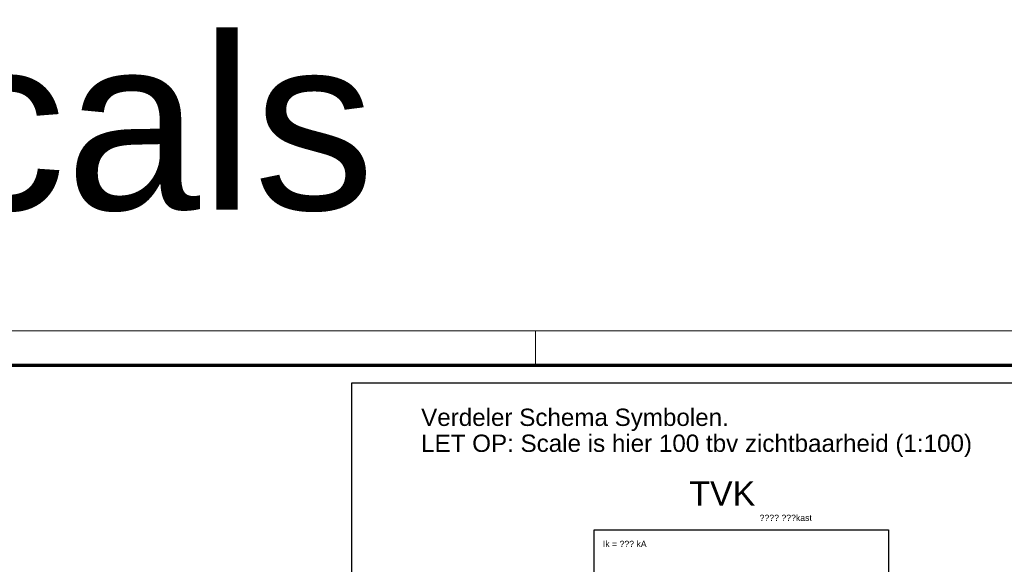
# Model space of a CAD drawing. Header units: millimetres. Extents: x -237800 to -118900, y -84100 to 8992.
# Tile 44 of 45: x -175800 to -147350, y -6749 to 8992. Entities that reach past the tile are written whole.
import ezdxf
from ezdxf.enums import TextEntityAlignment as Align

# ---------------------------------------------------------------- set-up
doc = ezdxf.new("R2010")
doc.units = ezdxf.units.MM
doc.linetypes.add('RVB_ALG_1xLong', pattern=[6, 4, -2])
for name, color, linetype in [('6-.--.--_Installaties_elektrotechnisch', 3, 'Continuous'), ('RVB_ALG_TEKENBLAD_ALGEMEEN', 2, 'Continuous'), ('RVB_ALG_TEKENBLAD_TEXT', 1, 'Continuous')]:
    doc.layers.add(name, color=color, linetype=linetype)
doc.styles.add('RVB_ALG 10.0mm_RE', font='arial.ttf', dxfattribs={"height": 10})
doc.styles.get("Standard").update_dxf_attribs({"font": 'arial.ttf'})

# ---------------------------------------------------------------- blocks, each defined once
blk = doc.blocks.new('*U217')
at = {"color": 1, "linetype": 'Continuous', "lineweight": 18}
blk.add_lwpolyline([(-1189, 0), (0, 0), (0, 841), (-1189, 841)], close=True, dxfattribs=at)
at = {"color": 1, "linetype": 'Continuous', "lineweight": 18, "flags": 128}
blk.add_lwpolyline([(-420, 841), (-420, 831)], dxfattribs=at)
at = {"color": 5, "linetype": 'Continuous', "lineweight": 70}
blk.add_lwpolyline([(-1169, 10), (-10, 10), (-10, 831), (-1169, 831)], close=True, dxfattribs=at)

msp = doc.modelspace()

# ---------------------------------------------------------------- linework, layer by layer
at = {"layer": '6-.--.--_Installaties_elektrotechnisch', "color": 1, "linetype": 'RVB_ALG_1xLong', "transparency": 16777216}
msp.add_lwpolyline([(-159200, -5750), (-150700, -5750), (-150700, -27750), (-159200, -27750)], close=True, dxfattribs=at)
at = {"layer": 'RVB_ALG_TEKENBLAD_ALGEMEEN', "transparency": 16777216}
msp.add_lwpolyline([(-166200, -1500), (-120900, -1500), (-120900, -28500), (-166200, -28500)], close=True, dxfattribs=at)

# ---------------------------------------------------------------- block references
at = {"layer": 'RVB_ALG_TEKENBLAD_ALGEMEEN', "xscale": 100, "yscale": 100, "zscale": 100}
msp.add_blockref('*U217', (-118900, -84100), dxfattribs=at)

# ---------------------------------------------------------------- texts
at = {"layer": '6-.--.--_Installaties_elektrotechnisch', "color": 2, "transparency": 16777216}
for s, height, p in [('Verdeler Schema Symbolen.', 500, (-164200, -2750)), ('LET OP: Scale is hier 100 tbv zichtbaarheid (1:100)', 500, (-164200, -3500)), ('TVK', 700, (-156450, -5050))]:
    msp.add_text(s, height=height, dxfattribs=at).set_placement(p)
at = {"layer": '6-.--.--_Installaties_elektrotechnisch', "color": 1, "transparency": 16777216}
msp.add_text(' ???? ???kast', height=180, dxfattribs=at).set_placement((-153700, -5550), align=Align.BOTTOM_CENTER)
msp.add_text('Ik = ??? kA', height=180, dxfattribs=at).set_placement((-158950, -6250))
at = {"layer": 'RVB_ALG_TEKENBLAD_TEXT', "style": 'RVB_ALG 10.0mm_RE'}
msp.add_text('Typicals', height=5000, dxfattribs=at).set_placement((-178350, 2000), align=Align.BOTTOM_CENTER)

doc.saveas('drawing.dxf')
